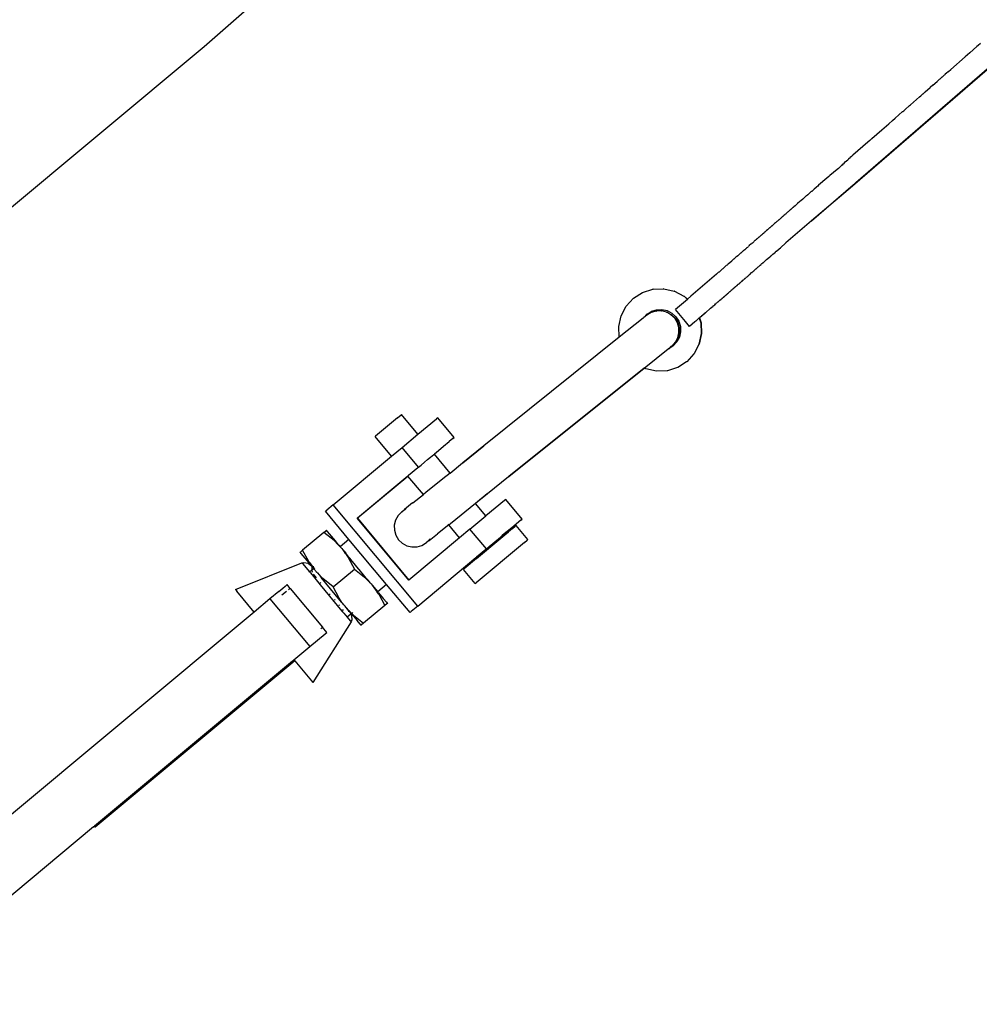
# Model space of a CAD drawing. Extents: x -124 to 47, y -110 to 120.
# Tile 2 of 6: x -99.96 to -92.77, y -96.39 to -89.02. Entities that reach past the tile are written whole.
import ezdxf

# ---------------------------------------------------------------- set-up
doc = ezdxf.new("R2010")
doc.units = 0
doc.header["$MEASUREMENT"] = 0
doc.layers.get('0').update_dxf_attribs({"linetype": 'CONTINUOUS'})

msp = doc.modelspace()

# ---------------------------------------------------------------- linework, layer by layer
for p, q in [((-98.5757, -89.2147), (-90.2336, -81.9207)), ((-93.693, -90.2333), (-86.6917, -84.1738)), ((-86.7343, -84.2364), (-93.7201, -90.2606)), ((-92.7601, -89.1924), (-92.7787, -89.2086)), ((-103.8555, -93.621), (-98.5757, -89.2147)), ((-92.8406, -89.2628), (-92.8756, -89.2931)), ((-92.7873, -89.2158), (-92.8406, -89.2628)), ((-92.7787, -89.2086), (-92.7873, -89.2158)), ((-92.8756, -89.2931), (-92.9824, -89.3871)), ((-93.0279, -89.4269), (-93.0316, -89.4302)), ((-93.0247, -89.4239), (-93.0279, -89.4269)), ((-93.014, -89.4148), (-93.0247, -89.4239)), ((-93.0034, -89.405), (-93.014, -89.4148)), ((-92.9995, -89.4021), (-93.0034, -89.405)), ((-92.9995, -89.4021), (-92.9824, -89.3871)), ((-93.1184, -89.5063), (-93.0849, -89.4769)), ((-93.0689, -89.4625), (-93.0849, -89.4769)), ((-93.0655, -89.4598), (-93.0689, -89.4625)), ((-93.0496, -89.4459), (-93.0655, -89.4598)), ((-93.0485, -89.4451), (-93.0496, -89.4459)), ((-93.0475, -89.4442), (-93.0485, -89.4451)), ((-93.0316, -89.4302), (-93.0475, -89.4442)), ((-93.1995, -89.5773), (-93.1929, -89.571)), ((-93.1929, -89.571), (-93.191, -89.5696)), ((-93.191, -89.5696), (-93.1752, -89.556)), ((-93.1752, -89.556), (-93.1369, -89.5225)), ((-93.1184, -89.5063), (-93.1369, -89.5225)), ((-93.2858, -89.6526), (-93.2625, -89.6323)), ((-93.2625, -89.6323), (-93.2173, -89.5926)), ((-93.2173, -89.5926), (-93.2083, -89.5844)), ((-93.2083, -89.5844), (-93.2036, -89.5807)), ((-93.2036, -89.5807), (-93.201, -89.5783)), ((-93.201, -89.5783), (-93.1995, -89.5773)), ((-93.3441, -89.7034), (-93.3998, -89.7522)), ((-93.3441, -89.7034), (-93.3425, -89.7023)), ((-93.3425, -89.7023), (-93.3359, -89.6963)), ((-93.3359, -89.6963), (-93.3248, -89.6869)), ((-93.3248, -89.6869), (-93.2921, -89.6578)), ((-93.2921, -89.6578), (-93.2858, -89.6526)), ((-93.4651, -89.8094), (-93.448, -89.7942)), ((-93.448, -89.7942), (-93.4197, -89.7697)), ((-93.4197, -89.7697), (-93.3998, -89.7522)), ((-93.5741, -89.9046), (-93.4996, -89.8397)), ((-93.4996, -89.8397), (-93.4651, -89.8094)), ((-93.6042, -89.932), (-93.7175, -90.03)), ((-93.5897, -89.9194), (-93.6042, -89.932)), ((-93.5897, -89.9194), (-93.5806, -89.9103)), ((-93.5741, -89.9046), (-93.5806, -89.9103)), ((-93.791, -90.0975), (-93.782, -90.089)), ((-93.782, -90.089), (-93.773, -90.0805)), ((-93.773, -90.0805), (-93.7639, -90.072)), ((-93.7639, -90.072), (-93.7547, -90.0636)), ((-93.7547, -90.0636), (-93.7496, -90.06)), ((-93.7456, -90.0565), (-93.7496, -90.06)), ((-93.7456, -90.0565), (-93.7455, -90.0551)), ((-93.7455, -90.0551), (-93.7363, -90.0477)), ((-93.7269, -90.0384), (-93.7363, -90.0477)), ((-93.7175, -90.03), (-93.7269, -90.0384)), ((-93.8336, -90.1376), (-93.8894, -90.1814)), ((-93.8232, -90.1287), (-93.8336, -90.1376)), ((-93.8232, -90.1287), (-93.8136, -90.1192)), ((-93.8039, -90.1099), (-93.8136, -90.1192)), ((-93.8, -90.1061), (-93.8039, -90.1099)), ((-93.8, -90.1061), (-93.791, -90.0975)), ((-93.7915, -90.1012), (-93.8, -90.1061)), ((-93.9124, -90.2015), (-93.9737, -90.2548)), ((-93.8974, -90.1883), (-93.9124, -90.2015)), ((-93.8894, -90.1814), (-93.8974, -90.1883)), ((-93.7021, -90.2424), (-93.693, -90.2333)), ((-94.0401, -90.3128), (-94.0437, -90.3167)), ((-94.0276, -90.3014), (-94.0401, -90.3128)), ((-94.025, -90.3003), (-94.0276, -90.3014)), ((-94.0268, -90.521), (-93.7154, -90.2515)), ((-93.7201, -90.2606), (-94.0268, -90.521)), ((-94.016, -90.2937), (-94.025, -90.3003)), ((-94.0141, -90.2914), (-94.016, -90.2937)), ((-94.0063, -90.2846), (-94.0141, -90.2914)), ((-93.9917, -90.2719), (-94.0063, -90.2846)), ((-93.9905, -90.2695), (-93.9917, -90.2719)), ((-93.9889, -90.2681), (-93.9905, -90.2695)), ((-93.9854, -90.2664), (-93.9889, -90.2681)), ((-93.9781, -90.2607), (-93.9854, -90.2664)), ((-93.9737, -90.2548), (-93.9781, -90.2607)), ((-93.7154, -90.2515), (-93.7021, -90.2424)), ((-94.1146, -90.3774), (-94.1312, -90.3919)), ((-94.1135, -90.3764), (-94.1146, -90.3774)), ((-94.1084, -90.3718), (-94.1135, -90.3764)), ((-94.1067, -90.3711), (-94.1084, -90.3718)), ((-94.092, -90.3583), (-94.1067, -90.3711)), ((-94.092, -90.3583), (-94.0678, -90.3372)), ((-94.0655, -90.3346), (-94.0678, -90.3372)), ((-94.0634, -90.3328), (-94.0655, -90.3346)), ((-94.0569, -90.3277), (-94.0634, -90.3328)), ((-94.0561, -90.327), (-94.0569, -90.3277)), ((-94.0542, -90.3258), (-94.0561, -90.327)), ((-94.0466, -90.3179), (-94.0542, -90.3258)), ((-94.0437, -90.3167), (-94.0466, -90.3179)), ((-94.2058, -90.4571), (-94.2162, -90.4667)), ((-94.2021, -90.4545), (-94.2058, -90.4571)), ((-94.1995, -90.4516), (-94.2021, -90.4545)), ((-94.1984, -90.4506), (-94.1995, -90.4516)), ((-94.1959, -90.4485), (-94.1984, -90.4506)), ((-94.1941, -90.4469), (-94.1959, -90.4485)), ((-94.1906, -90.4448), (-94.1941, -90.4469)), ((-94.1886, -90.4421), (-94.1906, -90.4448)), ((-94.1869, -90.4405), (-94.1886, -90.4421)), ((-94.1853, -90.439), (-94.1869, -90.4405)), ((-94.1839, -90.4382), (-94.1853, -90.439)), ((-94.1823, -90.4369), (-94.1839, -90.4382)), ((-94.1791, -90.4348), (-94.1823, -90.4369)), ((-94.1784, -90.4337), (-94.1791, -90.4348)), ((-94.1747, -90.4297), (-94.1784, -90.4337)), ((-94.1725, -90.4295), (-94.1747, -90.4297)), ((-94.1713, -90.4267), (-94.1725, -90.4295)), ((-94.1704, -90.4259), (-94.1713, -90.4267)), ((-94.1678, -90.4239), (-94.1704, -90.4259)), ((-94.1657, -90.4224), (-94.1678, -90.4239)), ((-94.1636, -90.4203), (-94.1657, -90.4224)), ((-94.1587, -90.417), (-94.1636, -90.4203)), ((-94.1489, -90.4085), (-94.1587, -90.417)), ((-94.1325, -90.393), (-94.1489, -90.4085)), ((-94.1312, -90.3919), (-94.1325, -90.393)), ((-94.2925, -90.5333), (-94.2955, -90.5354)), ((-94.2904, -90.5312), (-94.2925, -90.5333)), ((-94.2872, -90.528), (-94.2904, -90.5312)), ((-94.2855, -90.5266), (-94.2872, -90.528)), ((-94.2818, -90.5243), (-94.2855, -90.5266)), ((-94.2795, -90.5216), (-94.2818, -90.5243)), ((-94.276, -90.5184), (-94.2795, -90.5216)), ((-94.2745, -90.5171), (-94.276, -90.5184)), ((-94.2725, -90.5154), (-94.2745, -90.5171)), ((-94.2709, -90.5149), (-94.2725, -90.5154)), ((-94.2701, -90.5135), (-94.2709, -90.5149)), ((-94.269, -90.5126), (-94.2701, -90.5135)), ((-94.2612, -90.5054), (-94.269, -90.5126)), ((-94.2584, -90.5033), (-94.2612, -90.5054)), ((-94.2567, -90.5041), (-94.2584, -90.5033)), ((-94.2567, -90.5041), (-94.2551, -90.5027)), ((-94.2545, -90.4997), (-94.2554, -90.5005)), ((-94.2554, -90.5005), (-94.2551, -90.5027)), ((-94.2477, -90.4943), (-94.2545, -90.4997)), ((-94.2467, -90.4928), (-94.2477, -90.4943)), ((-94.2453, -90.4915), (-94.2467, -90.4928)), ((-94.2409, -90.4879), (-94.2453, -90.4915)), ((-94.24, -90.4871), (-94.2409, -90.4879)), ((-94.2364, -90.4836), (-94.24, -90.4871)), ((-94.2335, -90.4816), (-94.2364, -90.4836)), ((-94.2272, -90.4756), (-94.2335, -90.4816)), ((-94.2255, -90.4741), (-94.2272, -90.4756)), ((-94.2203, -90.4726), (-94.2255, -90.4741)), ((-94.2179, -90.4676), (-94.2203, -90.4726)), ((-94.2162, -90.4667), (-94.2179, -90.4676)), ((-94.0268, -90.521), (-94.2179, -90.6863)), ((-94.3776, -90.6072), (-94.3803, -90.6095)), ((-94.3764, -90.6063), (-94.3776, -90.6072)), ((-94.3697, -90.6003), (-94.3764, -90.6063)), ((-94.3688, -90.5993), (-94.3697, -90.6003)), ((-94.3679, -90.5985), (-94.3688, -90.5993)), ((-94.3651, -90.5962), (-94.3679, -90.5985)), ((-94.3637, -90.5967), (-94.3651, -90.5962)), ((-94.3633, -90.5947), (-94.3637, -90.5967)), ((-94.357, -90.5893), (-94.3633, -90.5947)), ((-94.3549, -90.5873), (-94.357, -90.5893)), ((-94.3536, -90.5863), (-94.3549, -90.5873)), ((-94.3511, -90.5845), (-94.3536, -90.5863)), ((-94.3457, -90.5794), (-94.3511, -90.5845)), ((-94.3448, -90.5785), (-94.3457, -90.5794)), ((-94.3402, -90.5746), (-94.3448, -90.5785)), ((-94.3383, -90.5728), (-94.3402, -90.5746)), ((-94.3383, -90.5728), (-94.3331, -90.5682)), ((-94.3306, -90.5659), (-94.3331, -90.5682)), ((-94.3289, -90.5645), (-94.3306, -90.5659)), ((-94.3262, -90.5624), (-94.3289, -90.5645)), ((-94.3251, -90.5613), (-94.3262, -90.5624)), ((-94.3241, -90.5606), (-94.3251, -90.5613)), ((-94.3221, -90.5587), (-94.3241, -90.5606)), ((-94.3213, -90.5582), (-94.3221, -90.5587)), ((-94.3169, -90.554), (-94.3213, -90.5582)), ((-94.3158, -90.553), (-94.3169, -90.554)), ((-94.3056, -90.5442), (-94.3158, -90.553)), ((-94.3032, -90.542), (-94.3056, -90.5442)), ((-94.2966, -90.5363), (-94.3032, -90.542)), ((-94.2955, -90.5354), (-94.2966, -90.5363)), ((-94.4572, -90.6778), (-94.4657, -90.6851)), ((-94.4546, -90.6744), (-94.4572, -90.6778)), ((-94.452, -90.6717), (-94.4546, -90.6744)), ((-94.4509, -90.6708), (-94.452, -90.6717)), ((-94.4495, -90.6695), (-94.4509, -90.6708)), ((-94.4483, -90.6684), (-94.4495, -90.6695)), ((-94.4449, -90.6655), (-94.4483, -90.6684)), ((-94.4432, -90.6642), (-94.4449, -90.6655)), ((-94.4419, -90.6633), (-94.4432, -90.6642)), ((-94.4404, -90.6619), (-94.4419, -90.6633)), ((-94.435, -90.657), (-94.4404, -90.6619)), ((-94.4337, -90.6562), (-94.435, -90.657)), ((-94.4322, -90.6548), (-94.4337, -90.6562)), ((-94.4291, -90.6519), (-94.4322, -90.6548)), ((-94.4282, -90.6509), (-94.4291, -90.6519)), ((-94.4236, -90.6469), (-94.4282, -90.6509)), ((-94.4218, -90.6457), (-94.4236, -90.6469)), ((-94.4206, -90.6443), (-94.4218, -90.6457)), ((-94.4154, -90.6399), (-94.4206, -90.6443)), ((-94.4132, -90.6379), (-94.4154, -90.6399)), ((-94.412, -90.6373), (-94.4132, -90.6379)), ((-94.4105, -90.6361), (-94.412, -90.6373)), ((-94.403, -90.6292), (-94.4105, -90.6361)), ((-94.4019, -90.6285), (-94.403, -90.6292)), ((-94.3983, -90.6267), (-94.4019, -90.6285)), ((-94.3971, -90.6257), (-94.3983, -90.6267)), ((-94.3952, -90.6225), (-94.3971, -90.6257)), ((-94.3945, -90.6215), (-94.3952, -90.6225)), ((-94.3917, -90.6193), (-94.3945, -90.6215)), ((-94.3903, -90.618), (-94.3917, -90.6193)), ((-94.3863, -90.6149), (-94.3903, -90.618)), ((-94.3853, -90.6137), (-94.3863, -90.6149)), ((-94.3843, -90.613), (-94.3853, -90.6137)), ((-94.3831, -90.6117), (-94.3843, -90.613)), ((-94.3803, -90.6095), (-94.3831, -90.6117)), ((-94.5529, -90.7606), (-94.5456, -90.7534)), ((-94.5456, -90.7534), (-94.5424, -90.7516)), ((-94.5394, -90.7478), (-94.5424, -90.7516)), ((-94.5363, -90.7453), (-94.5394, -90.7478)), ((-94.5345, -90.7447), (-94.5363, -90.7453)), ((-94.5345, -90.7447), (-94.5326, -90.742)), ((-94.5326, -90.742), (-94.5253, -90.7357)), ((-94.5253, -90.7357), (-94.524, -90.7356)), ((-94.5217, -90.7323), (-94.524, -90.7356)), ((-94.5199, -90.7307), (-94.5217, -90.7323)), ((-94.5188, -90.7298), (-94.5199, -90.7307)), ((-94.5162, -90.7279), (-94.5188, -90.7298)), ((-94.5145, -90.7263), (-94.5162, -90.7279)), ((-94.5134, -90.7251), (-94.5145, -90.7263)), ((-94.5115, -90.7241), (-94.5134, -90.7251)), ((-94.5076, -90.7214), (-94.5115, -90.7241)), ((-94.5076, -90.7214), (-94.504, -90.7176)), ((-94.504, -90.7176), (-94.5008, -90.7141)), ((-94.5008, -90.7141), (-94.4997, -90.7133)), ((-94.4997, -90.7133), (-94.4969, -90.7121)), ((-94.4944, -90.7086), (-94.4969, -90.7121)), ((-94.493, -90.7076), (-94.4944, -90.7086)), ((-94.4922, -90.7069), (-94.493, -90.7076)), ((-94.4808, -90.6967), (-94.4922, -90.7069)), ((-94.4764, -90.693), (-94.4808, -90.6967)), ((-94.4746, -90.6913), (-94.4764, -90.693)), ((-94.4734, -90.6903), (-94.4746, -90.6913)), ((-94.4717, -90.6894), (-94.4734, -90.6903)), ((-94.4681, -90.6871), (-94.4717, -90.6894)), ((-94.4681, -90.6871), (-94.4672, -90.6854)), ((-94.4672, -90.6854), (-94.4657, -90.6851)), ((-94.315, -90.7706), (-94.297, -90.7549)), ((-94.297, -90.7549), (-94.295, -90.7532)), ((-94.295, -90.7532), (-94.2904, -90.7495)), ((-94.2904, -90.7495), (-94.2885, -90.7474)), ((-94.2885, -90.7474), (-94.2693, -90.7308)), ((-94.2693, -90.7308), (-94.2594, -90.7225)), ((-94.2594, -90.7225), (-94.2179, -90.6863)), ((-94.6497, -90.8438), (-94.624, -90.8216)), ((-94.624, -90.8216), (-94.6182, -90.8165)), ((-94.6182, -90.8165), (-94.6171, -90.8162)), ((-94.6142, -90.813), (-94.6171, -90.8162)), ((-94.6096, -90.809), (-94.6142, -90.813)), ((-94.6076, -90.8072), (-94.6096, -90.809)), ((-94.606, -90.8066), (-94.6076, -90.8072)), ((-94.606, -90.8066), (-94.6025, -90.8036)), ((-94.5924, -90.794), (-94.6025, -90.8036)), ((-94.5858, -90.7891), (-94.5924, -90.794)), ((-94.5846, -90.788), (-94.5858, -90.7891)), ((-94.581, -90.7849), (-94.5846, -90.788)), ((-94.581, -90.7849), (-94.5774, -90.7811)), ((-94.5774, -90.7811), (-94.5758, -90.7796)), ((-94.5758, -90.7796), (-94.5746, -90.7786)), ((-94.5746, -90.7786), (-94.5738, -90.7778)), ((-94.5738, -90.7778), (-94.5703, -90.7748)), ((-94.5703, -90.7748), (-94.5681, -90.7729)), ((-94.5681, -90.7729), (-94.5637, -90.7689)), ((-94.5637, -90.7689), (-94.562, -90.7682)), ((-94.562, -90.7682), (-94.5584, -90.7642)), ((-94.5584, -90.7642), (-94.5554, -90.7619)), ((-94.5554, -90.7619), (-94.5529, -90.7606)), ((-94.3864, -90.8326), (-94.3838, -90.83)), ((-94.3838, -90.83), (-94.375, -90.8224)), ((-94.375, -90.8224), (-94.3728, -90.8205)), ((-94.3728, -90.8205), (-94.3621, -90.8112)), ((-94.3621, -90.8112), (-94.3533, -90.8036)), ((-94.3533, -90.8036), (-94.3377, -90.7901)), ((-94.3377, -90.7901), (-94.3316, -90.7848)), ((-94.3316, -90.7848), (-94.3275, -90.7812)), ((-94.3275, -90.7812), (-94.3228, -90.7772)), ((-94.3228, -90.7772), (-94.315, -90.7706)), ((-94.7219, -90.9065), (-94.7183, -90.9033)), ((-94.7183, -90.9033), (-94.716, -90.9018)), ((-94.701, -90.8889), (-94.716, -90.9018)), ((-94.701, -90.8889), (-94.6929, -90.8814)), ((-94.6929, -90.8814), (-94.6883, -90.8774)), ((-94.6883, -90.8774), (-94.6818, -90.8723)), ((-94.6692, -90.8613), (-94.6818, -90.8723)), ((-94.6692, -90.8613), (-94.6617, -90.8543)), ((-94.6617, -90.8543), (-94.6563, -90.8496)), ((-94.6563, -90.8496), (-94.6524, -90.8461)), ((-94.6524, -90.8461), (-94.6497, -90.8438)), ((-94.4717, -90.9072), (-94.4681, -90.9029)), ((-94.4681, -90.9029), (-94.4655, -90.9016)), ((-94.4655, -90.9016), (-94.4589, -90.8951)), ((-94.4589, -90.8951), (-94.4548, -90.8921)), ((-94.4548, -90.8921), (-94.4538, -90.8914)), ((-94.4538, -90.8914), (-94.4478, -90.8855)), ((-94.4478, -90.8855), (-94.4457, -90.8837)), ((-94.4457, -90.8837), (-94.4405, -90.8797)), ((-94.4405, -90.8797), (-94.44, -90.8786)), ((-94.44, -90.8786), (-94.4384, -90.8774)), ((-94.4384, -90.8774), (-94.4337, -90.8732)), ((-94.4337, -90.8732), (-94.4297, -90.8697)), ((-94.4297, -90.8697), (-94.4278, -90.868)), ((-94.4278, -90.868), (-94.4248, -90.8666)), ((-94.4248, -90.8666), (-94.4211, -90.8622)), ((-94.4211, -90.8622), (-94.4167, -90.8584)), ((-94.4167, -90.8584), (-94.4155, -90.8575)), ((-94.4155, -90.8575), (-94.4114, -90.8539)), ((-94.4114, -90.8539), (-94.4042, -90.8483)), ((-94.4042, -90.8483), (-94.4027, -90.8468)), ((-94.4027, -90.8468), (-94.4003, -90.8442)), ((-94.4003, -90.8442), (-94.3973, -90.8417)), ((-94.3973, -90.8417), (-94.3907, -90.8366)), ((-94.3907, -90.8366), (-94.3874, -90.8331)), ((-94.3874, -90.8331), (-94.3864, -90.8326)), ((-94.7382, -90.9211), (-94.929, -91.0863)), ((-94.7382, -90.9211), (-94.7219, -90.9065)), ((-94.5553, -90.9803), (-94.552, -90.9772)), ((-94.552, -90.9772), (-94.5516, -90.9752)), ((-94.5516, -90.9752), (-94.5488, -90.9737)), ((-94.5488, -90.9737), (-94.5463, -90.9722)), ((-94.5463, -90.9722), (-94.5399, -90.9664)), ((-94.5399, -90.9664), (-94.5381, -90.9645)), ((-94.5381, -90.9645), (-94.5353, -90.961)), ((-94.5353, -90.961), (-94.5336, -90.9613)), ((-94.5336, -90.9613), (-94.5326, -90.9597)), ((-94.5326, -90.9597), (-94.5312, -90.9575)), ((-94.5312, -90.9575), (-94.5289, -90.9567)), ((-94.5289, -90.9567), (-94.5272, -90.9558)), ((-94.5272, -90.9558), (-94.5258, -90.9538)), ((-94.5258, -90.9538), (-94.5229, -90.9518)), ((-94.5229, -90.9518), (-94.5198, -90.9489)), ((-94.5198, -90.9489), (-94.519, -90.948)), ((-94.519, -90.948), (-94.5172, -90.9469)), ((-94.5172, -90.9469), (-94.5158, -90.9444)), ((-94.5158, -90.9444), (-94.5121, -90.941)), ((-94.5121, -90.941), (-94.511, -90.9409)), ((-94.511, -90.9409), (-94.5039, -90.9349)), ((-94.5039, -90.9349), (-94.4965, -90.9276)), ((-94.4965, -90.9276), (-94.4939, -90.9252)), ((-94.4939, -90.9252), (-94.4888, -90.9224)), ((-94.4888, -90.9224), (-94.488, -90.9216)), ((-94.488, -90.9216), (-94.4864, -90.9203)), ((-94.4864, -90.9203), (-94.4769, -90.9117)), ((-94.4769, -90.9117), (-94.4753, -90.9092)), ((-94.4753, -90.9092), (-94.4717, -90.9072)), ((-95.2917, -91.0579), (-95.2146, -91.0336)), ((-95.2127, -91.0333), (-95.2146, -91.0336)), ((-95.2127, -91.0333), (-95.1337, -91.0301)), ((-95.1318, -91.0297), (-95.1337, -91.0301)), ((-95.1318, -91.0297), (-95.0547, -91.0476)), ((-95.0528, -91.0473), (-95.0547, -91.0476)), ((-95.0528, -91.0473), (-94.983, -91.0849)), ((-94.6375, -91.0514), (-94.6357, -91.0501)), ((-94.6357, -91.0501), (-94.635, -91.0487)), ((-94.635, -91.0487), (-94.634, -91.0479)), ((-94.634, -91.0479), (-94.6324, -91.0471)), ((-94.6324, -91.0471), (-94.6313, -91.0459)), ((-94.6313, -91.0459), (-94.6294, -91.0442)), ((-94.6294, -91.0442), (-94.6259, -91.0412)), ((-94.6259, -91.0412), (-94.6242, -91.038)), ((-94.6242, -91.038), (-94.6217, -91.0374)), ((-94.6217, -91.0374), (-94.6195, -91.0357)), ((-94.6195, -91.0357), (-94.6183, -91.0352)), ((-94.6173, -91.0337), (-94.6183, -91.0352)), ((-94.6155, -91.0323), (-94.6173, -91.0337)), ((-94.6145, -91.0312), (-94.6155, -91.0323)), ((-94.6133, -91.0306), (-94.6145, -91.0312)), ((-94.6122, -91.029), (-94.6133, -91.0306)), ((-94.611, -91.0286), (-94.6122, -91.029)), ((-94.611, -91.0286), (-94.61, -91.0275)), ((-94.61, -91.0275), (-94.6082, -91.026)), ((-94.6082, -91.026), (-94.6072, -91.0252)), ((-94.6072, -91.0252), (-94.6049, -91.023)), ((-94.6049, -91.023), (-94.6036, -91.0217)), ((-94.6036, -91.0217), (-94.6022, -91.0204)), ((-94.6022, -91.0204), (-94.5994, -91.0185)), ((-94.5994, -91.0185), (-94.5969, -91.0158)), ((-94.5969, -91.0158), (-94.5957, -91.0151)), ((-94.5957, -91.0151), (-94.5935, -91.0129)), ((-94.5935, -91.0129), (-94.5921, -91.0113)), ((-94.5921, -91.0113), (-94.5893, -91.0092)), ((-94.5893, -91.0092), (-94.5884, -91.007)), ((-94.5884, -91.007), (-94.5857, -91.0065)), ((-94.5884, -91.007), (-94.5868, -91.0075)), ((-94.5868, -91.0075), (-94.5857, -91.0065)), ((-94.5857, -91.0065), (-94.5828, -91.0042)), ((-94.5828, -91.0042), (-94.5802, -91.0014)), ((-94.5802, -91.0014), (-94.5789, -91.0005)), ((-94.5789, -91.0005), (-94.5775, -90.9992)), ((-94.5775, -90.9992), (-94.5768, -90.9982)), ((-94.5768, -90.9982), (-94.5762, -90.9965)), ((-94.5762, -90.9965), (-94.5749, -90.9966)), ((-94.5749, -90.9966), (-94.5736, -90.9958)), ((-94.5736, -90.9958), (-94.5722, -90.9948)), ((-94.5722, -90.9948), (-94.5713, -90.9938)), ((-94.5713, -90.9938), (-94.569, -90.992)), ((-94.569, -90.992), (-94.568, -90.9911)), ((-94.568, -90.9911), (-94.5666, -90.9895)), ((-94.5666, -90.9895), (-94.5639, -90.987)), ((-94.5639, -90.987), (-94.5618, -90.9859)), ((-94.5618, -90.9859), (-94.561, -90.9844)), ((-94.561, -90.9844), (-94.5601, -90.9825)), ((-94.5601, -90.9825), (-94.5585, -90.9823)), ((-94.5585, -90.9823), (-94.5553, -90.9803)), ((-95.4147, -91.1611), (-95.36, -91.1014)), ((-95.36, -91.1014), (-95.2917, -91.0579)), ((-94.956, -91.1097), (-95.0006, -91.1482)), ((-94.983, -91.0849), (-94.9811, -91.0846)), ((-94.9811, -91.0846), (-94.9548, -91.1087)), ((-94.9811, -91.0846), (-94.956, -91.1097)), ((-94.9548, -91.1087), (-94.956, -91.1097)), ((-94.929, -91.0863), (-94.9548, -91.1087)), ((-94.7232, -91.1256), (-94.715, -91.117)), ((-94.715, -91.117), (-94.7124, -91.1147)), ((-94.7124, -91.1147), (-94.7034, -91.1085)), ((-94.7034, -91.1085), (-94.7001, -91.1057)), ((-94.7001, -91.1057), (-94.6963, -91.1023)), ((-94.6963, -91.1023), (-94.6932, -91.0997)), ((-94.6932, -91.0997), (-94.6918, -91.0985)), ((-94.6918, -91.0985), (-94.6899, -91.0969)), ((-94.6899, -91.0969), (-94.6889, -91.0959)), ((-94.6889, -91.0959), (-94.6877, -91.0949)), ((-94.6877, -91.0949), (-94.6865, -91.0938)), ((-94.6865, -91.0938), (-94.685, -91.0926)), ((-94.685, -91.0926), (-94.6839, -91.0916)), ((-94.6839, -91.0916), (-94.6813, -91.0894)), ((-94.6813, -91.0894), (-94.6803, -91.0884)), ((-94.6803, -91.0884), (-94.6792, -91.0875)), ((-94.6792, -91.0875), (-94.6786, -91.085)), ((-94.6786, -91.085), (-94.6757, -91.0845)), ((-94.6757, -91.0845), (-94.6743, -91.0835)), ((-94.6743, -91.0835), (-94.6729, -91.0821)), ((-94.6729, -91.0821), (-94.672, -91.0815)), ((-94.672, -91.0815), (-94.6708, -91.0801)), ((-94.6708, -91.0801), (-94.669, -91.0788)), ((-94.669, -91.0788), (-94.6666, -91.0767)), ((-94.6666, -91.0767), (-94.6657, -91.076)), ((-94.6657, -91.076), (-94.6641, -91.0746)), ((-94.6641, -91.0746), (-94.6628, -91.0733)), ((-94.6628, -91.0733), (-94.662, -91.0727)), ((-94.662, -91.0727), (-94.6601, -91.071)), ((-94.6601, -91.071), (-94.6592, -91.0703)), ((-94.6592, -91.0703), (-94.6579, -91.0692)), ((-94.6579, -91.0692), (-94.6571, -91.0683)), ((-94.6571, -91.0683), (-94.6556, -91.067)), ((-94.6556, -91.067), (-94.6537, -91.0654)), ((-94.6537, -91.0654), (-94.6517, -91.0637)), ((-94.6517, -91.0637), (-94.6501, -91.062)), ((-94.6501, -91.062), (-94.6488, -91.0611)), ((-94.6488, -91.0611), (-94.6466, -91.0592)), ((-94.6466, -91.0592), (-94.6446, -91.0575)), ((-94.6446, -91.0575), (-94.6423, -91.0555)), ((-94.6423, -91.0555), (-94.6375, -91.0514)), ((-95.452, -91.2328), (-95.4147, -91.1611)), ((-95.2241, -91.1985), (-95.226, -91.1988)), ((-95.1885, -91.1967), (-95.2259, -91.2075)), ((-95.2241, -91.1985), (-95.1876, -91.1867)), ((-95.1885, -91.1967), (-95.1863, -91.1963)), ((-95.1876, -91.1867), (-95.1473, -91.1849)), ((-95.1502, -91.196), (-95.1863, -91.1963)), ((-95.1502, -91.196), (-95.1476, -91.1955)), ((-95.1127, -91.2052), (-95.1476, -91.1955)), ((-95.1473, -91.1849), (-95.1079, -91.1937)), ((-95.1079, -91.1937), (-95.0721, -91.2123)), ((-95.0006, -91.1482), (-95.0438, -91.1861)), ((-94.9698, -91.2752), (-95.0438, -91.1861)), ((-94.8201, -91.2095), (-94.7831, -91.1759)), ((-94.7831, -91.1759), (-94.7632, -91.1601)), ((-94.7632, -91.1601), (-94.7622, -91.1578)), ((-94.7622, -91.1578), (-94.7582, -91.1557)), ((-94.7582, -91.1557), (-94.7508, -91.1494)), ((-94.7508, -91.1494), (-94.7455, -91.1434)), ((-94.7455, -91.1434), (-94.7426, -91.1423)), ((-94.7426, -91.1423), (-94.7392, -91.1379)), ((-94.7392, -91.1379), (-94.7344, -91.1353)), ((-94.7344, -91.1353), (-94.7302, -91.1302)), ((-94.7302, -91.1302), (-94.7254, -91.1275)), ((-94.7254, -91.1275), (-94.7253, -91.1259)), ((-94.7253, -91.1259), (-94.7232, -91.1256)), ((-95.4695, -91.3118), (-95.452, -91.2328)), ((-95.2873, -91.2502), (-95.466, -91.3927)), ((-95.2873, -91.2502), (-95.2815, -91.2457)), ((-95.2815, -91.2457), (-95.26, -91.2205)), ((-95.2589, -91.2276), (-95.2815, -91.2457)), ((-95.2581, -91.2202), (-95.26, -91.2205)), ((-95.2259, -91.2075), (-95.2589, -91.2276)), ((-95.2581, -91.2202), (-95.226, -91.1988)), ((-95.1127, -91.2052), (-95.11, -91.2047)), ((-95.0788, -91.2238), (-95.11, -91.2047)), ((-95.0788, -91.2238), (-95.0761, -91.2234)), ((-95.0509, -91.2506), (-95.0788, -91.2238)), ((-95.0761, -91.2234), (-95.0482, -91.2501)), ((-95.0721, -91.2123), (-95.0424, -91.2395)), ((-95.0308, -91.2837), (-95.0509, -91.2506)), ((-95.0482, -91.2501), (-95.0282, -91.2832)), ((-95.0424, -91.2395), (-95.0207, -91.2736)), ((-94.8933, -91.2715), (-94.8992, -91.2766)), ((-94.8671, -91.2482), (-94.8933, -91.2715)), ((-94.8671, -91.2482), (-94.8655, -91.2468)), ((-94.8671, -91.2482), (-94.8667, -91.2493)), ((-94.8667, -91.2493), (-94.8655, -91.2468)), ((-94.8667, -91.2493), (-94.8555, -91.285)), ((-94.8655, -91.2468), (-94.8218, -91.2097)), ((-94.8614, -91.2458), (-94.8655, -91.2468)), ((-94.8655, -91.2468), (-94.8536, -91.2847)), ((-94.8511, -91.2371), (-94.8614, -91.2458)), ((-94.8494, -91.2361), (-94.8511, -91.2371)), ((-94.8407, -91.2285), (-94.8494, -91.2361)), ((-94.8396, -91.2278), (-94.8407, -91.2285)), ((-94.8376, -91.2259), (-94.8396, -91.2278)), ((-94.8303, -91.2198), (-94.8376, -91.2259)), ((-94.8303, -91.2183), (-94.837, -91.2241)), ((-94.8201, -91.2095), (-94.8303, -91.2183)), ((-94.8202, -91.211), (-94.8303, -91.2198)), ((-94.8218, -91.2097), (-94.8201, -91.2095)), ((-94.8202, -91.211), (-94.8218, -91.2097)), ((-94.8215, -91.2087), (-94.8201, -91.2095)), ((-94.8202, -91.211), (-94.8201, -91.2095)), ((-94.8201, -91.2095), (-94.819, -91.211)), ((-95.466, -91.3927), (-95.4695, -91.3118)), ((-95.02, -91.3208), (-95.0308, -91.2837)), ((-95.0282, -91.2832), (-95.0174, -91.3203)), ((-95.0207, -91.2736), (-95.0086, -91.312)), ((-95.0192, -91.3594), (-95.02, -91.3208)), ((-95.0174, -91.3203), (-95.0166, -91.359)), ((-95.0086, -91.312), (-95.0068, -91.3523)), ((-94.9398, -91.3111), (-94.9698, -91.2752)), ((-94.8992, -91.2766), (-94.9398, -91.3111)), ((-94.8555, -91.285), (-94.852, -91.3659)), ((-94.8536, -91.2847), (-94.8501, -91.3655)), ((-95.466, -91.3927), (-96.48, -92.2059)), ((-95.0259, -91.3966), (-95.0446, -91.4305)), ((-95.0446, -91.4305), (-95.0284, -91.397)), ((-95.0156, -91.3917), (-95.0342, -91.4275)), ((-95.0284, -91.397), (-95.0192, -91.3594)), ((-95.0166, -91.359), (-95.0259, -91.3966)), ((-95.0068, -91.3523), (-95.0156, -91.3917)), ((-94.852, -91.3659), (-94.8695, -91.4449)), ((-94.8501, -91.3655), (-94.8676, -91.4445)), ((-95.2794, -91.6236), (-95.1009, -91.4806)), ((-95.0955, -91.4789), (-95.1009, -91.4806)), ((-95.0614, -91.4572), (-95.0955, -91.4789)), ((-95.0788, -91.4629), (-95.0955, -91.4789)), ((-95.0737, -91.4588), (-95.0788, -91.4629)), ((-95.0737, -91.4588), (-95.0714, -91.4584)), ((-95.0467, -91.4308), (-95.0714, -91.4584)), ((-95.0342, -91.4275), (-95.0614, -91.4572)), ((-95.0467, -91.4308), (-95.0446, -91.4305)), ((-94.8695, -91.4449), (-94.9049, -91.5163)), ((-94.8676, -91.4445), (-94.8695, -91.4449)), ((-94.9068, -91.5166), (-94.9596, -91.576)), ((-94.9049, -91.5163), (-94.9068, -91.5166)), ((-96.2925, -92.4367), (-95.2794, -91.6236)), ((-95.2783, -91.6241), (-96.2925, -92.4367)), ((-95.2783, -91.6241), (-95.2794, -91.6236)), ((-95.2668, -91.6301), (-95.2783, -91.6241)), ((-95.1878, -91.6476), (-95.2668, -91.6301)), ((-95.0297, -91.6198), (-95.105, -91.6438)), ((-95.0278, -91.6195), (-95.0297, -91.6198)), ((-94.9615, -91.5763), (-95.0278, -91.6195)), ((-94.9596, -91.576), (-94.9615, -91.5763)), ((-95.1061, -91.6438), (-95.1878, -91.6476)), ((-95.105, -91.6438), (-95.1061, -91.6438)), ((-97.1259, -91.9962), (-97.2911, -92.1339)), ((-97.1259, -91.9962), (-97.1002, -91.9749)), ((-97.0968, -91.9721), (-97.1002, -91.9749)), ((-96.9741, -92.1193), (-97.0968, -91.9721)), ((-96.9741, -92.1193), (-96.8349, -92.0037)), ((-96.8257, -91.9961), (-96.8349, -92.0037)), ((-96.7028, -92.1436), (-96.8257, -91.9961)), ((-97.2911, -92.1339), (-97.2944, -92.1367)), ((-97.1717, -92.284), (-97.2944, -92.1367)), ((-97.0931, -92.2185), (-96.9741, -92.1193)), ((-96.7117, -92.1511), (-96.7389, -92.1734)), ((-96.7117, -92.1511), (-96.7028, -92.1436)), ((-97.1717, -92.284), (-97.0931, -92.2185)), ((-96.9702, -92.366), (-97.0931, -92.2185)), ((-96.8368, -92.2548), (-96.7814, -92.2087)), ((-96.7814, -92.2087), (-96.8357, -92.2546)), ((-96.7814, -92.2087), (-96.7389, -92.1734)), ((-96.48, -92.2059), (-96.6373, -92.3333)), ((-96.6373, -92.3333), (-96.4797, -92.2071)), ((-97.6081, -92.6476), (-97.1717, -92.284)), ((-96.9012, -92.3084), (-96.8801, -92.2912)), ((-96.8801, -92.2912), (-96.8545, -92.2699)), ((-96.8545, -92.2699), (-96.8508, -92.2673)), ((-96.8357, -92.2546), (-96.8508, -92.2673)), ((-96.8508, -92.2673), (-96.8368, -92.2548)), ((-96.7324, -92.4094), (-96.8508, -92.2673)), ((-96.9756, -92.3707), (-97.0454, -92.4289)), ((-96.9756, -92.3707), (-96.9702, -92.366)), ((-96.9702, -92.366), (-96.9501, -92.3494)), ((-96.9501, -92.3494), (-96.9245, -92.3281)), ((-96.9245, -92.3281), (-96.9012, -92.3084)), ((-96.7324, -92.4094), (-96.6395, -92.3337)), ((-96.6395, -92.3337), (-96.6373, -92.3333)), ((-97.428, -92.7474), (-97.0485, -92.432)), ((-97.0485, -92.432), (-97.4269, -92.7472)), ((-97.0485, -92.432), (-97.0454, -92.4289)), ((-96.9333, -92.5702), (-97.0485, -92.432)), ((-96.7324, -92.4094), (-96.7881, -92.4528)), ((-96.7298, -92.4125), (-96.7324, -92.4094)), ((-96.2948, -92.4371), (-96.4521, -92.5645)), ((-96.2925, -92.4367), (-96.2948, -92.4371)), ((-96.7881, -92.4528), (-96.9156, -92.5551)), ((-97.0122, -92.6333), (-96.9333, -92.5702)), ((-96.9156, -92.5551), (-96.9333, -92.5702)), ((-96.9306, -92.5735), (-96.9333, -92.5702)), ((-96.5434, -92.6363), (-96.4543, -92.5649)), ((-96.4543, -92.5649), (-96.5427, -92.6371)), ((-96.4521, -92.5645), (-96.4543, -92.5649)), ((-97.6081, -92.6476), (-97.6572, -92.6886)), ((-96.9752, -93.406), (-97.6081, -92.6476)), ((-97.0134, -92.6335), (-97.0741, -92.6827)), ((-97.0134, -92.6335), (-97.0122, -92.6333)), ((-96.7304, -92.7863), (-96.5434, -92.6363)), ((-96.5427, -92.6371), (-96.5434, -92.6363)), ((-96.465, -92.7304), (-96.5427, -92.6371)), ((-96.3259, -92.6147), (-96.465, -92.7304)), ((-96.3166, -92.6071), (-96.3259, -92.6147)), ((-96.1937, -92.7546), (-96.3166, -92.6071)), ((-97.6659, -92.6959), (-97.6572, -92.6886)), ((-97.4903, -92.9068), (-97.6659, -92.6959)), ((-97.1224, -92.7277), (-97.1413, -92.7618)), ((-97.0954, -92.6996), (-97.1224, -92.7277)), ((-97.0636, -92.6803), (-97.0954, -92.6996)), ((-97.0954, -92.6996), (-97.0741, -92.6827)), ((-96.584, -92.8295), (-96.465, -92.7304)), ((-97.428, -92.7474), (-97.4269, -92.7472)), ((-97.0418, -93.2109), (-97.428, -92.7474)), ((-97.4269, -92.7472), (-97.0418, -93.2109)), ((-97.1413, -92.7618), (-97.1507, -92.7995)), ((-97.1507, -92.7995), (-97.1501, -92.8383)), ((-96.7436, -92.7978), (-96.827, -92.8645)), ((-96.7436, -92.7978), (-96.7474, -92.7934)), ((-96.7436, -92.7978), (-96.7304, -92.7863)), ((-96.6627, -92.895), (-96.7436, -92.7978)), ((-96.2714, -92.8196), (-96.3277, -92.8658)), ((-96.3266, -92.8656), (-96.2714, -92.8196)), ((-96.2026, -92.7621), (-96.2714, -92.8196)), ((-96.2646, -92.8242), (-96.2445, -92.8077)), ((-96.2378, -92.8021), (-96.2445, -92.8077)), ((-96.1501, -92.9074), (-96.2378, -92.8021)), ((-96.2026, -92.7621), (-96.1937, -92.7546)), ((-97.6775, -92.8541), (-97.8375, -92.987)), ((-97.6775, -92.8541), (-97.6629, -92.8418)), ((-97.6015, -92.9152), (-97.6775, -92.8541)), ((-97.6629, -92.8418), (-97.6587, -92.8382)), ((-97.6508, -92.8475), (-97.6587, -92.8382)), ((-97.5915, -92.9184), (-97.6508, -92.8475)), ((-97.1501, -92.8383), (-97.1394, -92.8755)), ((-97.1394, -92.8755), (-97.1194, -92.9086)), ((-96.8889, -92.9139), (-96.8281, -92.8647)), ((-96.827, -92.8645), (-96.8281, -92.8647)), ((-96.584, -92.8295), (-96.6627, -92.895)), ((-96.4612, -92.977), (-96.584, -92.8295)), ((-96.5347, -93.0491), (-96.3371, -92.8845)), ((-96.441, -92.9604), (-96.3553, -92.8891)), ((-96.3553, -92.8891), (-96.3454, -92.8809)), ((-96.3454, -92.8809), (-96.3419, -92.8781)), ((-96.3419, -92.8781), (-96.3266, -92.8656)), ((-96.3277, -92.8658), (-96.3419, -92.8781)), ((-96.3371, -92.8845), (-96.3419, -92.8781)), ((-96.3371, -92.8845), (-96.2954, -92.8503)), ((-96.2646, -92.8242), (-96.2954, -92.8503)), ((-97.5708, -92.9466), (-97.6015, -92.9152)), ((-97.5709, -92.9436), (-97.5915, -92.9184)), ((-97.5662, -92.9493), (-97.5709, -92.9436)), ((-97.5709, -92.9436), (-97.5708, -92.9466)), ((-97.5708, -92.9466), (-97.5707, -92.9483)), ((-97.5572, -92.9625), (-97.5707, -92.9483)), ((-97.5662, -92.9493), (-97.5572, -92.9625)), ((-97.4903, -92.9068), (-97.5572, -92.9625)), ((-97.5572, -92.9625), (-97.5531, -92.9647)), ((-97.5519, -92.9661), (-97.5531, -92.9647)), ((-97.5519, -92.9661), (-97.5509, -92.967)), ((-97.5509, -92.967), (-97.545, -92.9752)), ((-97.2094, -93.2439), (-97.4903, -92.9068)), ((-97.1194, -92.9086), (-97.0914, -92.9354)), ((-97.0914, -92.9354), (-97.0575, -92.9539)), ((-97.0575, -92.9539), (-97.0198, -92.963)), ((-96.6627, -92.895), (-97.0418, -93.2109)), ((-97.0198, -92.963), (-96.9809, -92.962)), ((-96.9809, -92.962), (-96.9435, -92.951)), ((-96.9435, -92.951), (-96.9102, -92.9308)), ((-96.9102, -92.9308), (-96.8832, -92.9027)), ((-96.8889, -92.9139), (-96.9102, -92.9308)), ((-96.1768, -92.9295), (-96.5387, -93.2312)), ((-96.4612, -92.977), (-96.441, -92.9604)), ((-96.1768, -92.9295), (-96.1567, -92.913)), ((-96.1567, -92.913), (-96.1501, -92.9074)), ((-97.8563, -93.0029), (-97.852, -92.9994)), ((-97.8484, -93.0122), (-97.8563, -93.0029)), ((-97.8375, -92.987), (-97.852, -92.9994)), ((-97.7891, -93.083), (-97.8484, -93.0122)), ((-97.7912, -93.0727), (-97.8375, -92.987)), ((-97.545, -92.9752), (-97.5369, -92.9837)), ((-97.5369, -92.9837), (-97.5319, -92.991)), ((-97.5319, -92.991), (-97.5295, -92.9929)), ((-97.5295, -92.9929), (-97.5151, -93.0099)), ((-97.5175, -93.0118), (-97.5295, -92.9929)), ((-97.5175, -93.0118), (-97.4965, -93.0424)), ((-97.5009, -93.0279), (-97.5151, -93.0099)), ((-97.49, -93.0413), (-97.5009, -93.0279)), ((-97.49, -93.0413), (-97.4856, -93.0455)), ((-96.5394, -93.043), (-96.5363, -93.0399)), ((-96.4666, -92.9818), (-96.5363, -93.0399)), ((-96.4666, -92.9818), (-96.4612, -92.977)), ((-98.341, -93.2818), (-97.8431, -93.0819)), ((-97.8431, -93.0819), (-97.8281, -93.0786)), ((-97.8367, -93.0894), (-97.8431, -93.0819)), ((-97.8367, -93.0894), (-97.7889, -93.1465)), ((-97.8281, -93.0786), (-97.7969, -93.0854)), ((-97.7969, -93.0854), (-97.7695, -93.1071)), ((-97.7878, -93.0762), (-97.7912, -93.0727)), ((-97.7891, -93.083), (-97.7695, -93.1071)), ((-97.7878, -93.0762), (-97.7647, -93.1091)), ((-97.7685, -93.1082), (-97.7695, -93.1071)), ((-97.7646, -93.1129), (-97.7685, -93.1082)), ((-97.7685, -93.1082), (-97.7676, -93.1378)), ((-97.7647, -93.1091), (-97.7685, -93.1082)), ((-97.7538, -93.1114), (-97.7647, -93.1091)), ((-97.7647, -93.1091), (-97.7563, -93.121)), ((-97.7646, -93.1129), (-97.7637, -93.114)), ((-97.7563, -93.121), (-97.7637, -93.114)), ((-97.4965, -93.0424), (-97.4502, -93.1282)), ((-97.4856, -93.0455), (-97.4846, -93.0467)), ((-97.4671, -93.0685), (-97.4846, -93.0467)), ((-97.4518, -93.0861), (-97.4671, -93.0685)), ((-97.4518, -93.0861), (-97.4507, -93.0874)), ((-97.4308, -93.1122), (-97.4507, -93.0874)), ((-97.4154, -93.1297), (-97.4308, -93.1122)), ((-96.9752, -93.406), (-96.5394, -93.043)), ((-96.5347, -93.0491), (-96.6265, -93.1258)), ((-96.5347, -93.0491), (-96.5394, -93.043)), ((-97.7849, -93.1522), (-97.7889, -93.1465)), ((-97.7676, -93.1378), (-97.7849, -93.1522)), ((-97.7797, -93.1576), (-97.7849, -93.1522)), ((-97.7797, -93.1576), (-97.7462, -93.1977)), ((-97.7535, -93.1261), (-97.7676, -93.1378)), ((-97.7676, -93.1378), (-97.7672, -93.1508)), ((-97.7347, -93.1939), (-97.757, -93.1672)), ((-97.7535, -93.1261), (-97.7563, -93.121)), ((-97.7458, -93.1197), (-97.7535, -93.1261)), ((-97.7504, -93.1298), (-97.7535, -93.1261)), ((-97.7487, -93.1318), (-97.7504, -93.1298)), ((-97.7504, -93.1298), (-97.7495, -93.1308)), ((-97.7495, -93.1308), (-97.7487, -93.1318)), ((-97.7472, -93.1336), (-97.7487, -93.1318)), ((-97.7426, -93.1399), (-97.7472, -93.1336)), ((-97.7369, -93.1459), (-97.7426, -93.1399)), ((-97.7329, -93.1507), (-97.7369, -93.1459)), ((-97.7298, -93.1534), (-97.7329, -93.1507)), ((-97.7278, -93.1568), (-97.7298, -93.1534)), ((-97.7278, -93.1568), (-97.7272, -93.1576)), ((-97.7272, -93.1576), (-97.7148, -93.1721)), ((-97.7272, -93.1576), (-97.7125, -93.1703)), ((-97.7148, -93.1721), (-97.7124, -93.1753)), ((-97.7124, -93.1753), (-97.699, -93.192)), ((-97.6854, -93.1998), (-97.7124, -93.1753)), ((-97.6096, -93.2609), (-97.4502, -93.1282)), ((-97.4502, -93.1282), (-97.3742, -93.1892)), ((-97.4154, -93.1297), (-97.4143, -93.131)), ((-97.3944, -93.1558), (-97.4143, -93.131)), ((-97.3791, -93.1734), (-97.3944, -93.1558)), ((-97.3791, -93.1734), (-97.3781, -93.1746)), ((-97.3719, -93.1831), (-97.3781, -93.1746)), ((-97.3742, -93.1892), (-97.3314, -93.2313)), ((-97.3605, -93.1964), (-97.3719, -93.1831)), ((-96.6331, -93.1314), (-96.6265, -93.1258)), ((-96.5453, -93.2368), (-96.6331, -93.1314)), ((-97.985, -93.2711), (-97.9683, -93.2565)), ((-97.9683, -93.2565), (-97.967, -93.2561)), ((-97.967, -93.2561), (-97.9537, -93.2449)), ((-97.9302, -93.2733), (-97.9537, -93.2449)), ((-97.7462, -93.1977), (-97.7072, -93.2456)), ((-97.7072, -93.2456), (-97.5427, -93.4429)), ((-97.7012, -93.2341), (-97.7056, -93.2287)), ((-97.5581, -93.3611), (-97.699, -93.192)), ((-97.6096, -93.2609), (-97.6854, -93.1998)), ((-97.5631, -93.3466), (-97.6096, -93.2609)), ((-97.3524, -93.2061), (-97.3605, -93.1964)), ((-97.3452, -93.2141), (-97.3524, -93.2061)), ((-97.3452, -93.2141), (-97.3444, -93.2151)), ((-97.3314, -93.2313), (-97.3444, -93.2151)), ((-97.3249, -93.2391), (-97.3314, -93.2313)), ((-97.3249, -93.2391), (-97.3162, -93.249)), ((-97.3162, -93.249), (-97.3155, -93.2498)), ((-97.3155, -93.2498), (-97.2748, -93.2984)), ((-97.3155, -93.2498), (-97.2782, -93.3012)), ((-97.2094, -93.2439), (-97.2748, -93.2984)), ((-97.0333, -93.4543), (-97.2094, -93.2439)), ((-96.5453, -93.2368), (-96.5387, -93.2312)), ((-98.341, -93.2818), (-98.3313, -93.2936)), ((-98.2012, -93.4504), (-98.3313, -93.2936)), ((-98.016, -93.297), (-98.082, -93.3511)), ((-98.016, -93.297), (-98.0151, -93.2963)), ((-98.0151, -93.2963), (-97.9862, -93.2713)), ((-97.9573, -93.2958), (-97.9925, -93.3252)), ((-97.9862, -93.2713), (-97.985, -93.2711)), ((-97.9302, -93.2733), (-97.9445, -93.2852)), ((-97.9302, -93.2733), (-97.688, -93.564)), ((-97.6306, -93.3187), (-97.6354, -93.313)), ((-97.2748, -93.2984), (-97.2782, -93.3012)), ((-97.2674, -93.3162), (-97.2782, -93.3012)), ((-97.2687, -93.3057), (-97.2748, -93.2984)), ((-97.2687, -93.3057), (-97.2331, -93.3494)), ((-97.2674, -93.3162), (-97.2211, -93.4019)), ((-98.082, -93.3511), (-98.2012, -93.4504)), ((-98.082, -93.3511), (-97.7836, -93.7093)), ((-97.5946, -93.362), (-97.599, -93.3566)), ((-97.5614, -93.4019), (-97.5652, -93.3973)), ((-97.5429, -93.3787), (-97.5631, -93.3466)), ((-97.5429, -93.3787), (-97.5581, -93.3611)), ((-97.5394, -93.3829), (-97.5429, -93.3787)), ((-97.529, -93.396), (-97.5394, -93.3829)), ((-97.5283, -93.3968), (-97.529, -93.396)), ((-97.5283, -93.3968), (-97.5196, -93.4072)), ((-97.5138, -93.4137), (-97.5196, -93.4072)), ((-97.2211, -93.4019), (-97.3805, -93.5347)), ((-97.2099, -93.3767), (-97.2331, -93.3494)), ((-97.2065, -93.3896), (-97.2211, -93.4019)), ((-97.2099, -93.3767), (-97.2022, -93.386)), ((-97.2022, -93.386), (-97.2065, -93.3896)), ((-96.9752, -93.406), (-97.0244, -93.447)), ((-98.2012, -93.4504), (-101.3072, -96.0383)), ((-97.5427, -93.4429), (-97.5337, -93.4354)), ((-97.5427, -93.4429), (-97.5294, -93.4588)), ((-97.5337, -93.4354), (-97.5362, -93.4323)), ((-97.5294, -93.4588), (-97.5037, -93.489)), ((-97.5111, -93.4169), (-97.5138, -93.4137)), ((-97.4916, -93.4407), (-97.5111, -93.4169)), ((-97.4878, -93.4409), (-97.5111, -93.4169)), ((-97.4762, -93.4662), (-97.5037, -93.489)), ((-97.4953, -93.4437), (-97.492, -93.4444)), ((-97.4916, -93.4407), (-97.4899, -93.4427)), ((-97.4725, -93.463), (-97.4899, -93.4427)), ((-97.4878, -93.4409), (-97.4879, -93.4375)), ((-97.4691, -93.4602), (-97.4878, -93.4409)), ((-97.4777, -93.4634), (-97.4762, -93.4662)), ((-97.4725, -93.463), (-97.4762, -93.4662)), ((-97.4762, -93.4662), (-97.4703, -93.4774)), ((-97.4691, -93.4602), (-97.4725, -93.463)), ((-97.4725, -93.463), (-97.4302, -93.5139)), ((-97.4703, -93.4774), (-97.4693, -93.5092)), ((-97.4603, -93.4529), (-97.4691, -93.4602)), ((-97.4691, -93.4602), (-97.4563, -93.4736)), ((-97.4563, -93.4736), (-97.3805, -93.5347)), ((-97.0333, -93.4543), (-97.0244, -93.447)), ((-97.4752, -93.5234), (-97.7617, -93.9771)), ((-97.5037, -93.489), (-97.4814, -93.5159)), ((-97.4752, -93.5234), (-97.4814, -93.5159)), ((-97.4693, -93.5092), (-97.4752, -93.5234)), ((-97.4078, -93.5414), (-97.4302, -93.5139)), ((-97.4078, -93.5414), (-97.407, -93.542)), ((-97.407, -93.542), (-97.3999, -93.5507)), ((-97.3954, -93.547), (-97.3999, -93.5507)), ((-97.3805, -93.5347), (-97.3954, -93.547)), ((-97.7836, -93.7093), (-97.6699, -93.6147)), ((-97.7023, -93.5759), (-97.688, -93.564)), ((-97.6556, -93.6028), (-97.688, -93.564)), ((-97.6699, -93.6147), (-97.6556, -93.6028)), ((-97.9027, -93.8086), (-97.7836, -93.7093)), ((-97.913, -93.8173), (-99.3967, -95.0541)), ((-97.8963, -93.8162), (-99.3908, -95.0613)), ((-97.913, -93.8173), (-97.9027, -93.8086)), ((-97.8963, -93.8162), (-97.9027, -93.8086)), ((-97.8963, -93.8162), (-97.7717, -93.9653)), ((-97.7717, -93.9653), (-97.7617, -93.9771)), ((-99.4032, -95.0587), (-100.9973, -96.3876)), ((-99.4032, -95.0587), (-99.3967, -95.0541)), ((-99.3908, -95.0613), (-99.4032, -95.0587)), ((-99.3956, -95.0555), (-99.3967, -95.0541)), ((-99.3956, -95.0555), (-99.3908, -95.0613))]:
    msp.add_line(p, q)

doc.saveas('drawing.dxf')
